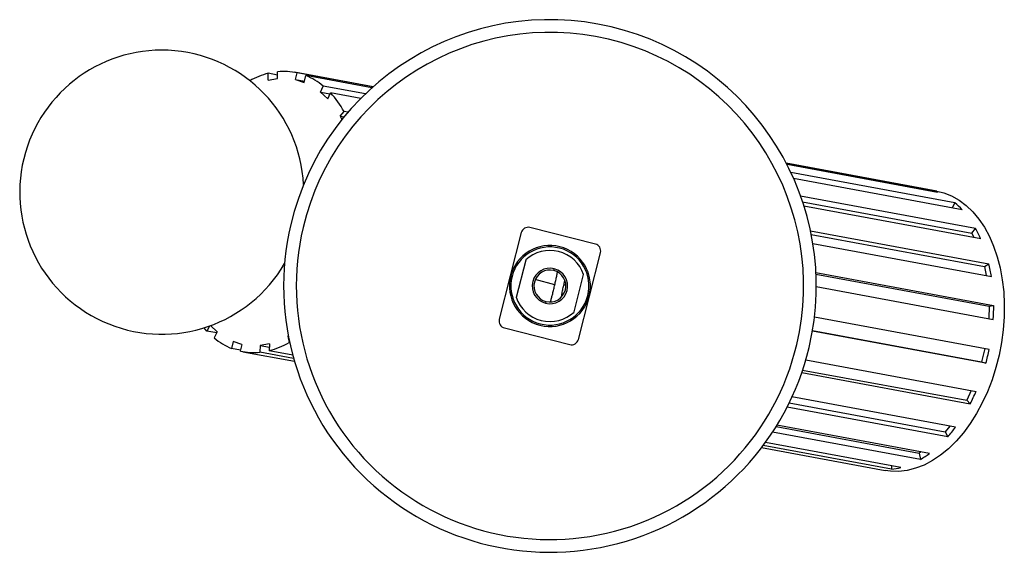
# Paper-space layout '_Superior' of a CAD drawing. Header units: millimetres. Extents: x -146 to -7, y -30 to 45.
import ezdxf

# ---------------------------------------------------------------- set-up
doc = ezdxf.new("R2010")
doc.units = ezdxf.units.MM

psp = doc.layouts.new('_Superior')

# ---------------------------------------------------------------- linework, layer by layer
at = {"color": 7, "linetype": 'Continuous', "lineweight": 25}
for p, q in [((-110.65, 36.03), (-110.62, 36.99)), ((-110.65, 36.03), (-109.34, 36.26)), ((-109.32, 36.75), (-110.62, 36.99)), ((-109.34, 36.26), (-109.31, 37.22)), ((-95.87, 35.08), (-106.92, 37.13)), ((-106.78, 36.1), (-106.55, 37.05)), ((-106.78, 36.1), (-105.55, 35.71)), ((-106.78, 36.1), (-105.51, 35.87)), ((-95.88, 35.08), (-106.55, 37.05)), ((-105.55, 35.71), (-105.32, 36.66)), ((-96.03, 34.94), (-105.32, 36.66)), ((-103.28, 34.35), (-102.88, 35.19)), ((-96.94, 34.1), (-102.88, 35.19)), ((-103.28, 34.35), (-102.25, 33.38)), ((-103.28, 34.35), (-101.91, 34.1)), ((-102.25, 33.38), (-101.85, 34.23)), ((-97.6, 33.44), (-101.85, 34.23)), ((-100.49, 30.95), (-99.95, 31.6)), ((-100.49, 30.95), (-100.25, 30.47)), ((-100.49, 30.95), (-99.95, 30.84)), ((-99.4, 31.5), (-99.95, 31.6)), ((-16.5, 20.4), (-37.69, 24.32)), ((-17.65, 20.6), (-37.69, 24.31)), ((-16.42, 20.21), (-37.59, 24.13)), ((-13.97, 18.75), (-37.05, 23.01)), ((-12.94, 17.78), (-36.66, 22.16)), ((-11.05, 15.15), (-35.68, 19.71)), ((-17.68, 20.45), (-17.65, 20.6)), ((-35.4, 18.9), (-11.58, 14.5)), ((-10.32, 13.7), (-35.2, 18.3)), ((-14.31, 18.03), (-13.97, 18.75)), ((-64.57, 12.95), (-73.78, 15.28)), ((-75, 14.56), (-78.1, 2.35)), ((-34.29, 14.83), (-9.16, 10.18)), ((-34.18, 14.29), (-9.78, 9.77)), ((-11.58, 14.5), (-11.05, 15.15)), ((-11.58, 14.5), (-11.27, 13.87)), ((-33.95, 13.03), (-8.81, 8.38)), ((-66.95, -0.48), (-63.85, 11.73)), ((-74.38, 10.7), (-75.71, 5.44)), ((-9.78, 9.77), (-9.16, 10.18)), ((-9.78, 9.77), (-9.54, 8.51)), ((-76.3, 8.39), (-76.5, 8.44)), ((-70.42, 9.22), (-70.36, 9.46)), ((-67.57, 3.38), (-66.23, 8.64)), ((-33.52, 8.93), (-8.5, 4.3)), ((-33.51, 8.7), (-9.14, 4.19)), ((-70.28, 7.21), (-73.03, 7.95)), ((-68.72, 7.11), (-69.02, 7.16)), ((-69, 7.24), (-68.73, 7.19)), ((-33.47, 6.95), (-8.56, 2.34)), ((-65.64, 5.69), (-65.45, 5.64)), ((-71.53, 4.86), (-71.59, 4.62)), ((-9.14, 4.19), (-9.19, 2.45)), ((-9.14, 4.19), (-8.5, 4.3)), ((-118.92, 1.4), (-119.26, 0.7)), ((-117.83, 0.57), (-118.77, 1.46)), ((-9.12, -1.89), (-33.73, 2.66)), ((-117.89, 0.44), (-119.26, 0.7)), ((-117.83, 0.57), (-118.23, -0.27)), ((-77.37, 1.13), (-68.16, -1.2)), ((-9.58, -3.84), (-34.01, 0.69)), ((-34, 0.76), (-10.19, -3.65)), ((-115.56, -0.79), (-115.79, -1.74)), ((-114.33, -1.18), (-115.56, -0.79)), ((-114.33, -1.18), (-114.56, -2.13)), ((-111.77, -1.34), (-111.8, -2.3)), ((-110.46, -1.11), (-111.77, -1.34)), ((-111.77, -1.34), (-110.47, -1.58)), ((-110.46, -1.11), (-110.49, -2.07)), ((-107.81, 0), (-107.87, -0.04)), ((-107.87, -0.04), (-107.7, -0.92)), ((-107.87, -0.04), (-107.79, -0.06)), ((-107.61, -0.94), (-107.7, -0.92)), ((-114.52, -1.98), (-115.79, -1.74)), ((-114.19, -2.21), (-106.95, -3.55)), ((-107.05, -3.18), (-111.8, -2.3)), ((-107.19, -2.68), (-110.49, -2.07)), ((-9.74, -1.78), (-10.19, -3.65)), ((-34.95, -3.37), (-10.97, -7.8)), ((-10.19, -3.65), (-9.58, -3.84)), ((-35.51, -5.14), (-11.79, -9.53)), ((-35.39, -4.79), (-12.29, -9.06)), ((-11.64, -7.68), (-12.29, -9.06)), ((-37.28, -9.42), (-15.32, -13.48)), ((-13.87, -12.85), (-36.89, -8.59)), ((-12.29, -9.06), (-11.79, -9.53)), ((-14.96, -14.2), (-37.57, -10.01)), ((-18.79, -17.37), (-39.61, -13.52)), ((-39.13, -12.76), (-18.96, -16.49)), ((-17.52, -16.55), (-39.01, -12.57)), ((-14.68, -12.7), (-15.32, -13.48)), ((-15.32, -13.48), (-14.96, -14.2)), ((-21.58, -18.52), (-40.63, -14.99)), ((-41.17, -15.72), (-23.78, -18.93)), ((-22.9, -18.75), (-40.94, -15.41)), ((-18.71, -16.33), (-18.96, -16.49)), ((-18.96, -16.49), (-18.79, -17.37)), ((-22.88, -18.28), (-22.9, -18.75))]:
    psp.add_line(p, q, dxfattribs=at)
at = {"color": 7, "linetype": 'Continuous', "lineweight": 25, "flags": 128}
for points in [[(-16.5, 20.4), (-15.52, 20.15), (-14.42, 19.72), (-13.36, 19.13), (-12.37, 18.39), (-11.44, 17.5), (-10.58, 16.47), (-9.79, 15.31), (-9.1, 14.03), (-8.5, 12.64), (-7.99, 11.15), (-7.58, 9.58), (-7.28, 7.93), (-7.08, 6.22), (-7, 4.47), (-7.02, 2.68), (-7.15, 0.88), (-7.38, -0.92), (-7.73, -2.7), (-8.17, -4.46), (-8.72, -6.18), (-9.36, -7.84), (-10.09, -9.43), (-10.9, -10.93), (-11.79, -12.34), (-12.75, -13.64), (-13.77, -14.82), (-14.84, -15.87), (-15.96, -16.78), (-17.11, -17.55), (-18.28, -18.17), (-19.48, -18.63), (-20.67, -18.93), (-21.87, -19.06), (-23.04, -19.04), (-23.78, -18.93)], [(-119.26, 0.7), (-119.52, 0.98), (-119.67, 1.16)]]:
    psp.add_lwpolyline(points, dxfattribs=at)
at = {"color": 7, "linetype": 'Continuous', "lineweight": 25}
for centre, radius, start, end in [((-70.97, 7.04), 37.5, 346.6716, 166.6716), ((-70.97, 7.04), 35.71, 346.6716, 166.6716), ((-125.62, 20.25), 20, 3.0403, 329.7847), ((-107.91, 26.41), 10.92, 104.3791, 119.1776), ((-108.44, 28.86), 8.4, 77.027, 95.9183), ((-108.82, 28.08), 9.27, 50.1584, 67.8506), ((-111.78, 25.05), 13.52, 28.98, 42.7311), ((-19.54, 12.44), 8.38, 68.0876, 76.9262), ((-20.97, 10.29), 10.98, 42.9974, 50.3776), ((-70.97, 7.04), 37.5, 166.6716, 346.6716), ((-70.97, 7.04), 35.71, 166.6716, 346.6716), ((-74.03, 14.31), 1, 75.7561, 165.7561), ((-25.63, 6.99), 16.71, 23.6683, 29.2435), ((-70.97, 7.04), 5.7, 345.7561, 165.7561), ((-70.97, 7.04), 5.5, 345.7561, 165.7561), ((-64.82, 11.98), 1, 345.7561, 75.7561), ((-70.97, 7.04), 5, 18.616, 132.8962), ((-32.48, 4.71), 23.95, 8.8035, 13.1896), ((-70.97, 7.04), 5.7, 165.7561, 345.7561), ((-70.97, 7.04), 5.5, 165.7561, 345.7561), ((-70.97, 7.04), 2.5, 75.7561, 255.7561), ((-70.97, 7.04), 2.25, 75.7561, 255.7561), ((-70.97, 7.04), 2.5, 255.7561, 75.7561), ((-70.97, 7.04), 2.25, 255.7561, 75.7561), ((-70.97, 7.04), 5, 198.616, 312.8962), ((-38.13, 4.21), 29.64, 356.3727, 0.178), ((-77.13, 2.1), 1, 165.7561, 255.7561), ((-112.29, 6.84), 9.27, 230.1584, 247.8506), ((-113.22, 8.57), 10.98, 284.4025, 300.2), ((-67.92, -0.24), 1, 255.7561, 345.7561), ((-112.67, 6.06), 8.4, 257.027, 275.9183), ((-39.44, 4.3), 30.94, 344.7624, 348.4597), ((-35.92, 2.98), 27.18, 332.5853, 336.6163), ((-30.12, -0.69), 20.3, 318.2955, 323.193), ((-25.53, -5.67), 13.5, 299.9253, 306.3533), ((-23.84, -9.56), 9.24, 275.8395, 284.1176)]:
    psp.add_arc(centre, radius, start, end, dxfattribs=at)
for points, knots in [([(-70.28, 7.21), (-70.23, 7.42), (-70.14, 7.85), (-70.01, 8.47), (-69.95, 8.81), (-69.91, 8.98)], [0, 0, 0, 0, 0.318251, 0.654664, 1, 1, 1, 1]), ([(-70.89, 4.81), (-70.87, 4.86), (-70.83, 5.04), (-70.72, 5.42), (-70.58, 5.95), (-70.43, 6.56), (-70.33, 7), (-70.28, 7.21)], [0, 0, 0, 0, 0.101821, 0.335982, 0.550345, 0.780566, 1, 1, 1, 1]), ([(-69.31, 5.55), (-69.31, 5.61), (-69.3, 5.84), (-69.2, 6.34), (-69.07, 6.98), (-68.95, 7.45), (-68.89, 7.68), (-68.88, 7.72)], [0, 0, 0, 0, 0.089156, 0.375154, 0.661377, 0.945741, 1, 1, 1, 1])]:
    psp.add_open_spline(points, degree=3, knots=knots, dxfattribs=at)

doc.saveas('drawing.dxf')
